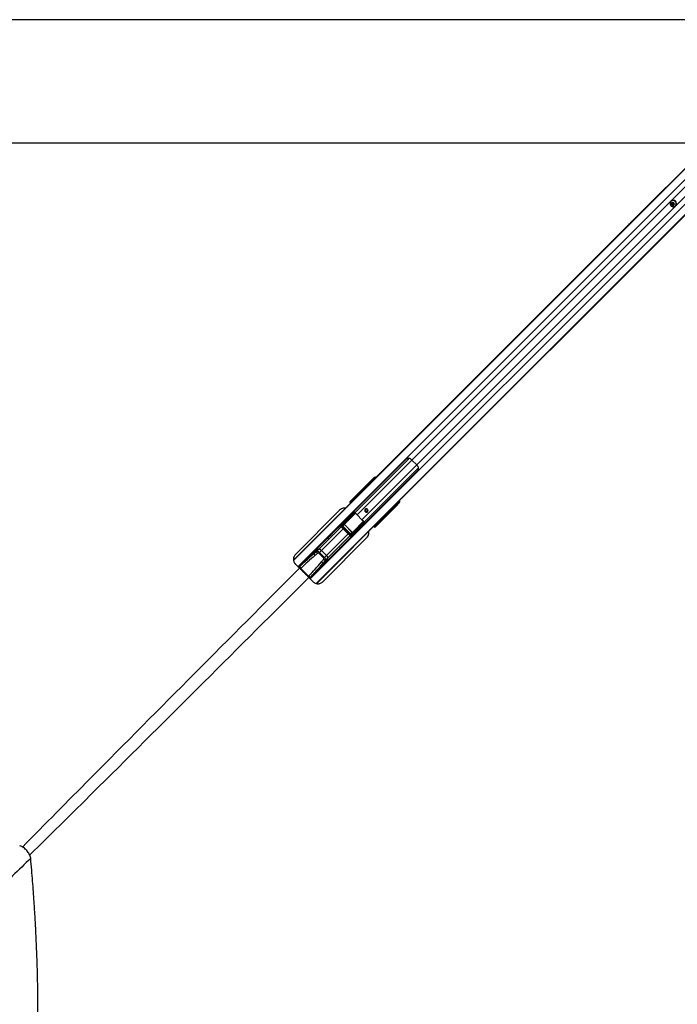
# Model space of a CAD drawing. Header units: millimetres. Extents: x 20 to 19889, y 40 to 15516.
# Tile 58 of 115: x 4682 to 6595, y 12655 to 15516. Entities that reach past the tile are written whole.
import ezdxf

# ---------------------------------------------------------------- set-up
doc = ezdxf.new("R2010")
doc.units = ezdxf.units.MM
doc.header["$LTSCALE"] = 2
doc.layers.add('COMPONENT_GEOMETRY', color=7, linetype='Continuous')
doc.styles.add('SLDTEXTSTYLE0', font='TXT', dxfattribs={"width": 0.75})
doc.dimstyles.new('SLDDIMSTYLE1', dxfattribs={"dimtxt": 100, "dimasz": 6.604, "dimexe": 0, "dimexo": 0.0625, "dimgap": 25, "dimtad": 0, "dimtih": 1, "dimtoh": 1, "dimdec": 0, "dimrnd": 1e-09, "dimzin": 12, "dimdsep": 46, "dimtxsty": 'SLDTEXTSTYLE0', "dimsah": 1, "dimcen": 0.09, "dimadec": 0, "dimazin": 3, "dimtfac": 1, "dimtdec": 0, "dimtofl": 0, "dimtmove": 0, "dimatfit": 3, "dimfxl": 1, "dimfrac": 2, "dimtolj": 1, "dimtzin": 12, "dimarcsym": 0})

# ---------------------------------------------------------------- blocks, each defined once
blk = doc.blocks.new('_D_2')
at = {"layer": 'COMPONENT_GEOMETRY', "color": 7}
for p, q in [((6914.7, 15516.4), (871.4, 15516.4)), ((877.8, 15516.4), (877.8, 12932.7)), ((677.7, 12912.4), (647.2, 12912.4)), ((647.2, 12912.4), (647.2, 12753.7)), ((1077.9, 12912.4), (1108.3, 12912.4)), ((1108.3, 12912.4), (1108.3, 12753.7)), ((647.2, 12753.7), (677.7, 12753.7)), ((1108.3, 12753.7), (1077.9, 12753.7)), ((877.8, 10020.4), (877.8, 12604.1)), ((4187.3, 10020.4), (871.4, 10020.4))]:
    blk.add_line(p, q, dxfattribs=at)
for points in [[(877.8, 15516.4), (876.8, 15509.8), (878.8, 15509.8)], [(877.8, 10020.4), (878.8, 10027), (876.8, 10027)]]:
    blk.add_solid(points, dxfattribs=at)
at = {"layer": 'COMPONENT_GEOMETRY', "color": 7, "char_height": 100, "attachment_point": 1, "style": 'SLDTEXTSTYLE0'}
for s, insert in [('9\'0.19"', (677.7, 12882.6)), ('2748mm', (605, 12733))]:
    blk.add_mtext(s, dxfattribs=dict(at, insert=insert))

msp = doc.modelspace()

# ---------------------------------------------------------------- linework, layer by layer
at = {"color": 8, "linetype": 'Continuous', "lineweight": 25}
for p, q in [((6740.94, 15206.4), (5479.05, 13944.51)), ((6755.7, 15190.63), (5491.87, 13926.79)), ((6791.48, 15154.85), (5527.65, 13891.01)), ((6807.26, 15140.08), (5545.1, 13877.92)), ((6715.22, 15128.29), (5823.12, 14236.19)), ((6729.15, 15114.36), (5837.05, 14222.26)), ((5815.14, 14241.37), (5657.26, 14083.49)), ((5823.12, 14236.19), (5663.9, 14076.97)), ((5837.05, 14222.26), (5677.83, 14063.04)), ((5842.23, 14214.28), (5684.35, 14056.4)), ((5711.01, 14178.03), (5709.48, 14179.4)), ((5711.72, 14180.88), (5712.85, 14179.87)), ((5692.12, 14158.59), (5478.87, 13945.34)), ((5646.6, 14116.67), (5646.68, 14116.75)), ((5646.93, 14114.89), (5647.4, 14115.35)), ((5647.21, 14114.61), (5647.68, 14115.07)), ((5647.3, 14114.36), (5647.31, 14114.34)), ((5654.92, 14121.94), (5653.73, 14123.36)), ((5654.32, 14124.23), (5653.79, 14123.71)), ((5654, 14123.51), (5655.13, 14122.15)), ((5654.51, 14124.67), (5654.58, 14124.75)), ((5654.84, 14122.88), (5655.3, 14123.35)), ((5655.3, 14123.35), (5655.81, 14122.84)), ((5656.87, 14123.89), (5656.36, 14124.4)), ((5657.25, 14125.3), (5657.76, 14124.79)), ((5665.15, 14132.17), (5663.78, 14133.82)), ((5664.04, 14133.96), (5665.36, 14132.38)), ((5780.25, 14108.62), (5778.89, 14110.15)), ((5780.73, 14111.99), (5781.73, 14110.87)), ((5758.26, 14090.07), (5545.9, 13877.71)), ((5627.09, 14050.3), (5658.97, 14082.19)), ((5659.34, 14081.85), (5627.33, 14049.84)), ((5653.7, 14083.8), (5652.7, 14082.49)), ((5650.7, 14026.47), (5682.76, 14058.54)), ((5683.07, 14058.14), (5651.16, 14026.23)), ((5684.1, 14056.51), (5683.24, 14055.45)), ((5724.22, 14052.88), (5722.8, 14054.06)), ((5723.01, 14054.27), (5724.36, 14053.14)), ((5723.7, 14054.96), (5724.21, 14054.45)), ((5723.74, 14053.98), (5724.21, 14054.45)), ((5724.56, 14052.93), (5725.09, 14053.46)), ((5725.26, 14055.5), (5724.75, 14056.01)), ((5725.65, 14056.91), (5726.16, 14056.4)), ((5734.67, 14062.92), (5733.03, 14064.29)), ((5733.24, 14064.5), (5734.82, 14063.18)), ((5617.53, 14042.12), (5552.85, 13977.45)), ((5623.06, 14036.59), (5560.05, 13973.58)), ((5637.45, 14022.2), (5574.44, 13959.19)), ((5617.46, 14042.19), (5619.34, 14044.07)), ((5715.2, 14046.46), (5715.21, 14046.44)), ((5715.93, 14046.82), (5715.47, 14046.35)), ((5716.21, 14046.54), (5715.75, 14046.07)), ((5642.98, 14016.67), (5578.31, 13952)), ((5643.05, 14016.6), (5644.93, 14018.48)), ((5502.82, 13933.81), (5493.84, 13924.83)), ((5498.58, 13920.07), (5500.02, 13921.51)), ((5520.92, 13897.72), (5522.37, 13899.16)), ((5525.8, 13893.1), (5534.66, 13901.96))]:
    msp.add_line(p, q, dxfattribs=at)
at = {"color": 7, "linetype": 'Continuous', "lineweight": 25}
for p, q in [((6742.89, 15209.37), (5698.42, 14164.89)), ((6745.31, 15212.34), (6466.5, 14933.52)), ((6810.22, 15142.04), (5770.61, 14102.42)), ((6813.2, 15144.46), (5786.4, 14117.66)), ((6576.34, 14988.92), (6576.16, 14988.74)), ((6578.51, 14980.11), (6579.28, 14983.33)), ((6579.27, 14980.86), (6578.51, 14980.11)), ((6580.96, 14977.66), (6578.51, 14980.11)), ((6579.27, 14980.86), (6579.65, 14982.47)), ((6580.49, 14979.64), (6579.27, 14980.86)), ((6579.28, 14983.33), (6582.5, 14984.09)), ((6579.65, 14982.47), (6579.89, 14983.47)), ((6581.72, 14978.41), (6580.49, 14979.64)), ((6584.18, 14978.43), (6580.96, 14977.66)), ((6581.72, 14978.41), (6580.96, 14977.66)), ((6583.33, 14978.8), (6581.72, 14978.41)), ((6582.5, 14984.09), (6584.95, 14981.64)), ((6584.33, 14979.03), (6583.33, 14978.8)), ((6584.95, 14981.64), (6584.18, 14978.43)), ((6589.6, 14975.3), (6589.78, 14975.49)), ((6444.99, 14912.02), (5713.59, 14180.62)), ((6454.14, 14921.16), (6444.99, 14912.02)), ((6460.83, 14927.86), (6454.14, 14921.16)), ((6466.5, 14933.52), (6460.83, 14927.86)), ((5806.3, 14238.68), (5493.14, 13925.52)), ((5837.05, 14222.26), (5823.12, 14236.19)), ((5526.38, 13892.29), (5839.54, 14205.44)), ((5707.38, 14180.06), (5643.72, 14116.4)), ((5645.47, 14117.73), (5707.84, 14180.09)), ((5709.48, 14179.4), (5664.04, 14133.96)), ((5698.42, 14164.89), (5692.12, 14158.59)), ((5693.9, 14160.04), (5698.42, 14164.89)), ((5709.3, 14176.33), (5696.69, 14163.72)), ((5713.59, 14180.62), (5709.3, 14176.33)), ((5711.67, 14183.65), (5712.91, 14184.59)), ((5712.97, 14181.82), (5711.72, 14180.88)), ((5712.91, 14184.59), (5715.58, 14187.25)), ((5713.12, 14185.39), (5715.58, 14187.25)), ((5694.54, 14161.56), (5478.77, 13945.8)), ((5692.12, 14158.59), (5691.87, 14158.22)), ((5696.69, 14163.72), (5694.54, 14161.56)), ((5643.72, 14116.4), (5645.47, 14117.73)), ((5649.82, 14120.71), (5646.61, 14116.68)), ((5649.89, 14120.79), (5646.68, 14116.75)), ((5646.68, 14116.75), (5647.67, 14117.75)), ((5646.93, 14114.89), (5647.21, 14114.61)), ((5647.21, 14114.61), (5647.41, 14114.43)), ((5648.37, 14116.33), (5647.4, 14115.35)), ((5647.4, 14115.35), (5647.68, 14115.07)), ((5647.67, 14117.75), (5652.24, 14123.26)), ((5647.68, 14115.07), (5648.65, 14116.05)), ((5648.37, 14116.33), (5649.27, 14117.22)), ((5648.65, 14116.05), (5648.37, 14116.33)), ((5648.65, 14116.05), (5649.55, 14116.94)), ((5653.73, 14123.36), (5649.04, 14117.7)), ((5649.27, 14117.22), (5649.55, 14116.94)), ((5659.27, 14130.64), (5654.51, 14124.67)), ((5659.37, 14130.76), (5654.58, 14124.75)), ((5654.58, 14124.75), (5655.66, 14125.82)), ((5654.84, 14122.88), (5655.35, 14122.37)), ((5656.36, 14124.4), (5655.3, 14123.35)), ((5655.66, 14125.82), (5662.35, 14133.9)), ((5657.25, 14125.3), (5656.36, 14124.4)), ((5663.73, 14133.87), (5657.03, 14125.78)), ((5659.37, 14130.76), (5659.28, 14130.64)), ((5734.82, 14063.18), (5780.25, 14108.62)), ((5782.09, 14113.35), (5774.58, 14105.84)), ((5781.73, 14110.87), (5782.67, 14112.11)), ((5786.4, 14117.66), (5782.09, 14113.35)), ((5785.44, 14112.05), (5784.51, 14110.81)), ((5788.11, 14114.73), (5785.44, 14112.05)), ((5786.25, 14112.26), (5788.11, 14114.73)), ((5612.68, 14090.75), (5484.44, 13962.51)), ((5761.23, 14092.49), (5546.34, 13877.6)), ((5617.73, 14048.19), (5651.7, 14082.08)), ((5654.29, 14081.84), (5619.59, 14047.23)), ((5621.78, 14047.21), (5656.27, 14081.7)), ((5656.76, 14080.77), (5622.27, 14046.28)), ((5650.01, 14081.7), (5649.74, 14081.97)), ((5654.06, 14082.57), (5656.31, 14082.38)), ((5780.92, 14106.52), (5717.26, 14042.86)), ((5780.95, 14106.98), (5718.58, 14044.62)), ((5756.35, 14088.81), (5758.26, 14090.07)), ((5770.61, 14102.42), (5758.17, 14090.84)), ((5760.41, 14092.22), (5758.26, 14090.07)), ((5766.3, 14098.11), (5758.92, 14091.24)), ((5758.92, 14091.24), (5760.41, 14092.22)), ((5766.3, 14098.11), (5760.41, 14092.22)), ((5763.38, 14094.64), (5761.23, 14092.49)), ((5769.41, 14100.67), (5763.38, 14094.64)), ((5770.61, 14102.42), (5766.3, 14098.11)), ((5774.58, 14105.84), (5769.41, 14100.67)), ((5621.72, 14053.39), (5590.01, 14021.68)), ((5621.78, 14053.46), (5617.32, 14047.73)), ((5622.23, 14053.98), (5617.73, 14048.19)), ((5636.33, 14068.04), (5622.23, 14053.98)), ((5647.14, 14021.41), (5681.63, 14055.9)), ((5682.56, 14055.42), (5648.07, 14020.93)), ((5648.08, 14018.73), (5682.7, 14053.44)), ((5682.94, 14050.85), (5649.05, 14016.88)), ((5677.83, 14063.04), (5663.9, 14076.97)), ((5718.56, 14048.18), (5724.22, 14052.88)), ((5724.12, 14051.39), (5718.6, 14046.81)), ((5723.23, 14054.49), (5723.74, 14053.98)), ((5724.21, 14054.45), (5725.26, 14055.5)), ((5725.26, 14055.5), (5726.16, 14056.4)), ((5725.53, 14053.66), (5731.51, 14058.42)), ((5725.53, 14053.66), (5725.6, 14053.72)), ((5725.6, 14053.72), (5731.62, 14058.52)), ((5726.68, 14054.8), (5725.6, 14053.72)), ((5726.64, 14056.17), (5734.72, 14062.88)), ((5734.75, 14061.5), (5726.68, 14054.8)), ((5731.51, 14058.42), (5731.62, 14058.52)), ((5617.46, 14042.19), (5643.05, 14016.6)), ((5619.34, 14044.07), (5644.93, 14018.48)), ((5621.86, 14044.54), (5621.44, 14044.12)), ((5644.97, 14020.58), (5621.44, 14044.12)), ((5627.03, 14048.85), (5621.86, 14044.54)), ((5621.86, 14044.54), (5645.4, 14021)), ((5622.27, 14046.28), (5627.09, 14050.3)), ((5627.24, 14049.06), (5627.03, 14048.85)), ((5649.71, 14026.17), (5627.03, 14048.85)), ((5627.24, 14049.06), (5649.92, 14026.39)), ((5645.4, 14021), (5649.71, 14026.17)), ((5651.16, 14026.23), (5647.14, 14021.41)), ((5649.92, 14026.39), (5649.71, 14026.17)), ((5668.9, 14035.47), (5654.83, 14021.37)), ((5682.83, 14048.88), (5682.56, 14049.16)), ((5715.47, 14046.35), (5715.75, 14046.07)), ((5716.9, 14047.79), (5715.93, 14046.82)), ((5715.93, 14046.82), (5716.21, 14046.54)), ((5716.21, 14046.54), (5717.18, 14047.51)), ((5717.8, 14048.69), (5716.9, 14047.79)), ((5717.18, 14047.51), (5716.9, 14047.79)), ((5718.08, 14048.41), (5717.18, 14047.51)), ((5718.58, 14044.62), (5717.26, 14042.86)), ((5717.54, 14045.75), (5721.56, 14048.96)), ((5717.61, 14045.82), (5717.54, 14045.75)), ((5717.61, 14045.82), (5721.65, 14049.03)), ((5718.6, 14046.81), (5717.61, 14045.82)), ((5717.8, 14048.69), (5718.08, 14048.41)), ((5575.56, 14007.23), (5536.82, 13968.49)), ((5564.07, 13882.88), (5692.31, 14011.12)), ((5622.54, 13989.16), (5654.25, 14020.86)), ((5645.4, 14021), (5644.97, 14020.58)), ((5648.59, 14016.46), (5654.32, 14020.92)), ((5649.05, 14016.88), (5654.83, 14021.37)), ((5497.12, 13927.1), (5541.04, 13971.02)), ((5550.75, 13976.82), (5537.98, 13964.05)), ((5545.64, 13970.24), (5552.85, 13977.45)), ((5554.58, 13968.11), (5552.32, 13965.85)), ((5566.71, 13951.47), (5552.32, 13965.85)), ((5554.58, 13968.11), (5560.05, 13973.58)), ((5554.58, 13968.11), (5568.96, 13953.72)), ((5560.05, 13973.58), (5574.44, 13959.19)), ((5569.35, 13935.96), (5608.09, 13974.71)), ((5527.95, 13896.27), (5571.87, 13940.19)), ((5577.68, 13949.89), (5564.91, 13937.12)), ((5568.96, 13953.72), (5566.71, 13951.47)), ((5568.96, 13953.72), (5574.44, 13959.19)), ((5571.1, 13944.79), (5578.31, 13952)), ((5484.44, 13934.22), (5496.18, 13922.48)), ((5494.33, 13924.3), (5496.46, 13926.43)), ((5496.46, 13926.43), (5497.12, 13927.1)), ((5500.69, 13922.18), (5500.02, 13921.51)), ((5500.02, 13921.51), (5500.02, 13921.51)), ((5500.02, 13921.51), (5522.37, 13899.17)), ((5503.33, 13933.31), (5502.82, 13933.81)), ((5523.03, 13899.83), (5522.37, 13899.16)), ((5522.37, 13899.16), (5522.37, 13899.17)), ((5523.34, 13895.32), (5535.79, 13882.88)), ((5525.16, 13893.47), (5527.29, 13895.6)), ((5527.29, 13895.6), (5527.95, 13896.27)), ((5534.66, 13901.96), (5534.16, 13902.48))]:
    msp.add_line(p, q, dxfattribs=at)
at = {"color": 7, "linetype": 'Continuous', "lineweight": 25, "flags": 128}
for points in [[(6673.77, 15157.65), (6100.42, 15157.62), (5471.05, 15157.59), (4830.46, 15157.57), (4189.86, 15157.57)], [(6589.19, 14988.33), (6587.14, 14989.91), (6584.78, 14990.91), (6582.28, 14991.24), (6579.82, 14990.89), (6577.59, 14989.88), (6575.75, 14988.29), (6574.43, 14986.24), (6573.75, 14983.87), (6573.74, 14981.36), (6574.41, 14978.91), (6575.71, 14976.68), (6577.54, 14974.85), (6579.76, 14973.55), (6582.22, 14972.88), (6584.72, 14972.89), (6587.09, 14973.58), (6589.15, 14974.89), (6590.74, 14976.73), (6591.75, 14978.96), (6592.1, 14981.42), (6591.76, 14983.92), (6590.77, 14986.29), (6589.19, 14988.33)], [(6584.89, 14984.03), (6583.36, 14985.08), (6581.59, 14985.48), (6579.84, 14985.19), (6578.37, 14984.23), (6577.42, 14982.77), (6577.13, 14981.02), (6577.53, 14979.24), (6578.58, 14977.72), (6580.1, 14976.67), (6581.88, 14976.27), (6583.63, 14976.56), (6585.09, 14977.52), (6586.04, 14978.98), (6586.34, 14980.73), (6585.93, 14982.51), (6584.89, 14984.03)], [(5694.34, 14086.41), (5695.34, 14087.95), (5695.65, 14089.79), (5695.22, 14091.66), (5694.12, 14093.27), (5692.52, 14094.37), (5690.65, 14094.79), (5688.8, 14094.48), (5687.26, 14093.48), (5686.26, 14091.94), (5685.95, 14090.09), (5686.38, 14088.23), (5687.48, 14086.62), (5689.08, 14085.52), (5690.95, 14085.09), (5692.79, 14085.4), (5694.34, 14086.41)], [(5582.96, 14014.29), (5582.99, 14014.32), (5585.9, 14017.37), (5588.36, 14019.97), (5590.02, 14021.69), (5590.63, 14022.24), (5590.09, 14021.56), (5588.45, 14019.79), (5587.29, 14018.58), (5585.94, 14017.22), (5584.47, 14015.76), (5582.92, 14014.25), (5579.87, 14011.34), (5577.27, 14008.88), (5575.56, 14007.23), (5575.56, 14007.23)], [(5608.09, 13974.71), (5608.09, 13974.71), (5609.75, 13976.42), (5612.2, 13979.02), (5615.12, 13982.07), (5616.63, 13983.62), (5618.08, 13985.09), (5619.44, 13986.44), (5620.65, 13987.6), (5622.42, 13989.23), (5623.1, 13989.77), (5622.54, 13989.16), (5622.54, 13989.16)]]:
    msp.add_lwpolyline(points, dxfattribs=at)
at = {"color": 7, "linetype": 'Continuous', "lineweight": 25}
for centre, radius, start, end in [((6582.66, 14982.21), 9.22, 43.20212, 133.24693), ((6582.62, 14981.81), 3.04, 167.4059, 225.62264), ((6582.28, 14981.85), 2.7, 141.23786, 166.69593), ((6582.66, 14981.76), 3.04, 224.37736, 282.5941), ((6582.71, 14981.42), 2.7, 283.30407, 308.76214), ((6583.07, 14981.8), 9.22, 316.75307, 46.79788), ((5791.62, 14204.78), 44.48, 44.91701, 52.2174), ((5805.64, 14190.77), 44.48, 37.7826, 45.08299), ((5708.05, 14178.32), 1.79, 37.06255, 96.71611), ((5713.11, 14182.29), 1.98, 136.71804, 225.53722), ((5714.35, 14183.23), 1.98, 136.71804, 225.53722), ((5707.96, 14148.15), 18.97, 135.04205, 146.63391), ((5710.11, 14150.32), 18.96, 135.04062, 146.5012), ((5648.33, 14117.03), 0.98, 43.84159, 132.60746), ((5649.8, 14121.01), 0.237, 231.60559, 292.6194), ((5652.15, 14123.47), 0.222, 233.45025, 294.03615), ((5652.71, 14124.52), 1.34, 310.97094, 322.92229), ((5653.46, 14124.2), 0.878, 288.39776, 308.24261), ((5656.32, 14125.1), 0.98, 43.84159, 132.60746), ((5659.29, 14130.92), 0.178, 240.82905, 298.86446), ((5662.27, 14134.03), 0.161, 245.16082, 301.16039), ((5663.53, 14134.64), 0.796, 284.95016, 307.21236), ((5663.5, 14134.65), 0.878, 288.39776, 308.24261), ((5779.18, 14107.19), 1.79, 353.28389, 52.93745), ((5783.15, 14112.25), 1.98, 224.46278, 313.28196), ((5784.09, 14113.5), 1.98, 224.46278, 313.28196), ((5653.01, 14081.96), 0.618, 119.68669, 153.40952), ((5652.82, 14081.78), 1.48, 2.45616, 32.46435), ((5654.36, 14082.13), 1.96, 347.3695, 7.26925), ((5655.66, 14080.79), 1.1, 359.03324, 55.99224), ((5655.98, 14081.42), 1.01, 320.15341, 71.30529), ((5705.66, 14118.78), 59.1, 219.54783, 225.03629), ((5692.17, 14091.32), 5.05, 147.85467, 302.14533), ((5691.79, 14091.23), 3.27, 80.87202, 228.67567), ((5692.07, 14090.96), 3.27, 221.86542, 8.5869), ((5747.82, 14105.91), 18.97, 303.36609, 314.95795), ((5749.98, 14108.07), 18.97, 303.36609, 314.95795), ((5719.64, 14104.8), 59.1, 224.96371, 230.45217), ((5682.28, 14055.12), 1.01, 18.69471, 129.84659), ((5681.65, 14054.8), 1.1, 34.00776, 90.96676), ((5682.99, 14053.5), 1.96, 82.73075, 102.6305), ((5682.64, 14051.96), 1.48, 57.53565, 87.54384), ((5682.82, 14052.15), 0.618, 296.59048, 330.31331), ((5724.32, 14051.3), 0.222, 155.96385, 216.54975), ((5725.05, 14052.6), 0.878, 141.75739, 161.60224), ((5725.37, 14051.86), 1.34, 127.07771, 139.02906), ((5725.96, 14055.46), 0.98, 317.39254, 46.15841), ((5731.77, 14058.43), 0.178, 151.13554, 209.17095), ((5735.51, 14062.64), 0.878, 141.75739, 161.60224), ((5735.49, 14062.67), 0.796, 142.78764, 165.04984), ((5734.89, 14061.41), 0.161, 148.83961, 204.83918), ((5617.77, 14046), 2.2, 33.96086, 90.86869), ((5621.17, 14046.3), 1.1, 359.03324, 55.99224), ((5627.64, 14050.29), 0.549, 179.03324, 235.99224), ((5651.15, 14026.78), 0.549, 214.00776, 270.96676), ((5717.88, 14047.48), 0.98, 317.39254, 46.15841), ((5721.87, 14048.94), 0.237, 157.3806, 218.39441), ((5647.16, 14020.31), 1.1, 34.00776, 90.96676), ((5646.85, 14016.91), 2.2, 359.13131, 56.03914), ((5560.87, 13944.5), 33.92, 103.67343, 149.92676), ((5557.94, 13953.79), 24.13, 107.34007, 134.44159), ((5559.69, 13975.28), 14.92, 199.71769, 223.07071), ((5564.32, 13935.29), 43.69, 105.21172, 108.09368), ((5552.07, 13967.38), 10.1, 37.87112, 85.57307), ((5551.5, 13968.91), 14.36, 199.75416, 224.08523), ((5569.77, 13950.64), 14.36, 225.91477, 250.24584), ((5545.35, 13960.01), 33.92, 300.07324, 346.32657), ((5576.13, 13958.83), 14.92, 226.92929, 250.28231), ((5554.65, 13957.08), 24.13, 315.55841, 342.65993), ((5568.24, 13951.22), 10.1, 4.42693, 52.12888), ((5536.15, 13963.46), 43.69, 341.90632, 344.78828), ((5506.13, 13929.69), 10.21, 198.61214, 233.23), ((5506.8, 13930.36), 10.21, 198.61214, 233.23), ((5502.12, 13933.09), 1, 46, 135), ((5530.55, 13905.28), 10.21, 216.77, 251.38786), ((5531.21, 13905.94), 10.21, 216.77, 251.38786), ((5533.94, 13901.27), 1, 315, 44)]:
    msp.add_arc(centre, radius, start, end, dxfattribs=at)
at = {"color": 8, "linetype": 'Continuous', "lineweight": 25}
for centre, radius, start, end in [((5645.69, 14116.05), 1.68, 40.11369, 97.3551), ((5655.57, 14106.03), 11.74, 134.84469, 138.74924), ((5706.89, 14054.72), 11.74, 311.25076, 315.15531), ((5716.91, 14044.83), 1.68, 352.6449, 49.88631)]:
    msp.add_arc(centre, radius, start, end, dxfattribs=at)
at = {"color": 7, "linetype": 'Continuous', "lineweight": 25}
for centre, major_axis, ratio, start_param, end_param in [((5822.44, 14063.19), (221.5, 221.5), 0.5107684, 1.5707963, 1.6398026), ((5826.73, 14067.48), (221.5, 221.5), 0.5107684, 1.5707963, 1.6406095), ((5709.11, 14181.39), (4.33, 4.18), 0.0438581, 0.3439498, 1.939496), ((5709, 14180.98), (2.88, 2.79), 0.0438581, 0.3439498, 1.939496), ((5710.38, 14179.55), (1.57, 1.28), 0.2462972, 0.3800283, 1.9755744), ((5719.76, 14182.95), (4.24, -4.24), 0.3295798, 2.0395283, 3.0955894), ((5693.49, 14159.83), (1.68, 1.76), 0.0656844, 2.7914656, 4.8889634), ((5646.74, 14113.71), (3.69, -1.73), 0.9084912, 2.8237982, 4.3957505), ((5648.37, 14114.94), (3.27, -2.34), 0.932843, 2.9867722, 4.5587245), ((5647.75, 14115.71), (1.06, -1.06), 0.3305965, 3.1764992, 4.712389), ((5648.74, 14116.7), (1.06, -1.06), 0.3524771, 3.1764992, 4.712389), ((5649.4, 14117.36), (0.354, -0.354), 0.3743577, 3.1764992, 4.712389), ((5603.84, 14073.27), (71.32, 74.15), 0.0006481, 5.4092127, 5.4533618), ((5604.2, 14072.92), (70.97, 74.51), 0.0008516, 5.4109204, 5.4550695), ((5652.74, 14122.3), (0.83, 1.22), 0.6768411, 6.0573316, 6.2513323), ((5652.68, 14122.12), (1.06, 1.62), 0.7727027, 6.0539511, 6.2479518), ((5655.65, 14123.7), (1.06, -1.06), 0.3305965, 3.1764992, 4.712389), ((5656.73, 14124.78), (1.06, -1.06), 0.3524771, 3.1764992, 4.712389), ((5657.39, 14125.43), (0.354, -0.354), 0.3743577, 3.1764992, 4.712389), ((5603.84, 14073.27), (71.32, 74.15), 0.0006481, 5.6002556, 5.6700895), ((5604.2, 14072.92), (70.97, 74.51), 0.0008516, 5.6019633, 5.6717972), ((5664.97, 14134.4), (1.77, -1.77), 0.5087004, 4.5118264, 4.5378561), ((5665.3, 14134.72), (1.41, -1.41), 0.7241758, 4.5118264, 4.5378561), ((5668.95, 14226.49), (222.39, 222.39), 0.5087356, 4.6425758, 4.712389), ((5673.26, 14230.8), (222.39, 222.39), 0.5087356, 4.6425758, 4.712389), ((5780.4, 14109.53), (1.28, 1.57), 0.2462972, 4.3076109, 5.903157), ((5782.25, 14108.25), (4.18, 4.33), 0.0438581, 4.3436893, 5.9392355), ((5781.84, 14108.14), (2.79, 2.88), 0.0438581, 4.3436893, 5.9392355), ((5783.81, 14118.9), (-4.24, 4.24), 0.3295798, 3.1875959, 4.243657), ((5617, 14051.33), (192.03, 191.31), 0.0067039, 4.8065492, 4.8845862), ((5653.35, 14074.41), (5.76, 5.76), 0.8205601, 0.4800861, 0.7564561), ((5716.98, 14128.88), (84.02, 68.6), 0.0107882, 2.3218814, 2.3610846), ((5757.97, 14090.43), (1.76, 1.68), 0.0656844, 1.3963176, 3.4917197), ((5624.97, 14051.05), (3.02, 3.58), 0.8534878, 1.4707385, 1.617673), ((5729.74, 14116.12), (68.6, 84.02), 0.0107882, 3.9221007, 3.9613039), ((5675.27, 14052.49), (5.76, 5.76), 0.8205601, 5.5267292, 5.8030992), ((5673.78, 14003.34), (74.51, 70.97), 0.0008516, 0.8281158, 0.8722649), ((5674.13, 14002.99), (74.15, 71.32), 0.0006481, 0.8298235, 0.8739726), ((5724.56, 14054.8), (1.06, -1.06), 0.3305965, 4.712389, 6.2482787), ((5723.16, 14051.89), (1.22, 0.83), 0.6768411, 0.031853, 0.2258537), ((5722.98, 14051.82), (1.62, 1.06), 0.7727027, 0.0352335, 0.2292342), ((5725.63, 14055.87), (1.06, -1.06), 0.3524771, 4.712389, 6.2482787), ((5726.29, 14056.53), (0.354, -0.354), 0.3743577, 4.712389, 6.2482787), ((5673.78, 14003.34), (74.51, 70.97), 0.0008516, 0.6113881, 0.681222), ((5674.13, 14002.99), (74.15, 71.32), 0.0006481, 0.6130958, 0.6829297), ((5735.25, 14064.11), (1.77, -1.77), 0.5087004, 4.8869219, 4.9129515), ((5735.58, 14064.44), (1.41, -1.41), 0.7241758, 4.8869219, 4.9129515), ((5620.49, 14045.3), (2.8, 3.2), 0.9399897, 1.4841326, 3.0830343), ((5620.96, 14045.76), (1.51, 1.79), 0.8534878, 1.4707385, 3.0696403), ((5623.25, 14045.85), (1.89, 1.66), 0.7960113, 1.6519995, 3.1931135), ((5623.02, 14045.62), (1.2, 1.04), 0.6306565, 1.6531679, 3.1942819), ((5627.81, 14049.61), (0.811, 0.731), 0.9160627, 1.6419372, 3.1830512), ((5627.7, 14049.5), (0.472, 0.414), 0.7960113, 1.6519995, 3.1931135), ((5650.47, 14026.96), (0.731, 0.811), 0.9160627, 3.1001341, 4.6412481), ((5650.35, 14026.84), (0.414, 0.472), 0.7960113, 3.0900718, 4.6311858), ((5652.19, 14016.14), (191.31, 192.03), 0.0067039, 1.3986212, 1.4766361), ((5714.57, 14045.88), (-1.73, 3.69), 0.9084912, 1.8874348, 3.4593871), ((5715.8, 14047.51), (-2.34, 3.27), 0.932843, 1.7244608, 3.2964131), ((5716.56, 14046.89), (1.06, -1.06), 0.3305965, 4.712389, 6.2482787), ((5717.56, 14047.89), (1.06, -1.06), 0.3524771, 4.712389, 6.2482787), ((5718.21, 14048.54), (0.354, -0.354), 0.3743577, 4.712389, 6.2482787), ((5646.15, 14019.63), (3.2, 2.8), 0.9399897, 3.200151, 4.7990528), ((5646.62, 14020.1), (1.79, 1.51), 0.8534878, 3.213545, 4.8124468), ((5646.71, 14022.39), (1.66, 1.89), 0.7960113, 3.0900718, 4.6311858), ((5646.47, 14022.16), (1.04, 1.2), 0.6306565, 3.0889034, 4.6300174), ((5651.91, 14024.11), (3.58, 3.02), 0.8534878, 4.6655123, 4.8124468), ((5641.2, 13748.09), (305, 305), 0.5324147, 1.3617427, 1.3849003), ((5640.52, 13747.41), (303.43, 303.43), 0.5211931, 1.3617427, 1.3849003), ((5550.29, 13963.82), (5.66, -5.66), 0.7578134, 1.5707963, 2.932539), ((5549.61, 13963.14), (2.71, 2.71), 0.5211931, 0, 1.3617427), ((5610.26, 13813.96), (210.51, 210.51), 0.5374519, 1.4475158, 1.5707963), ((5609.58, 13813.28), (208.93, 208.93), 0.5211931, 1.3849003, 1.5707963), ((5414.14, 14008.73), (208.93, 208.93), 0.5211931, 4.712389, 4.898285), ((5348.27, 14039.66), (303.43, 303.43), 0.5211931, 4.898285, 4.9214426), ((5348.95, 14040.34), (305, 305), 0.5324147, 4.898285, 4.9214426), ((5564, 13948.75), (2.71, 2.71), 0.5211931, 4.9214426, 6.2831853), ((5564.68, 13949.43), (5.66, -5.66), 0.7578134, 0.2090536, 1.5707963), ((5414.82, 14009.4), (210.51, 210.51), 0.5374519, 4.712389, 4.8356359)]:
    msp.add_ellipse(centre, major_axis=major_axis, ratio=ratio, start_param=start_param, end_param=end_param, dxfattribs=at)
at = {"color": 8, "linetype": 'Continuous', "lineweight": 25}
for centre, major_axis, ratio, start_param, end_param in [((5717.08, 14180.28), (-4.24, 4.24), 0.3295099, 5.1803848, 6.237318), ((5715.75, 14178.95), (2.83, -2.83), 0.3295798, 2.3137493, 3.0955894), ((5648.62, 14115.68), (1.85, -0.86), 0.9084912, 4.074793, 4.3957505), ((5649.68, 14117.08), (0.354, -0.354), 0.3743577, 4.712389, 5.266749), ((5779.8, 14114.89), (-2.83, 2.83), 0.3295798, 3.1875959, 3.969436), ((5781.14, 14116.23), (4.24, -4.24), 0.3295099, 0.0458673, 1.1028005), ((5634.35, 14061.45), (28.45, 34.84), 0.0109144, 5.3549514, 5.4147331), ((5662.31, 14033.49), (34.84, 28.45), 0.0109144, 0.8684522, 0.9282339), ((5716.54, 14047.76), (-0.86, 1.85), 0.9084912, 1.8874348, 2.2076697), ((5717.93, 14048.82), (0.354, -0.354), 0.3743577, 4.158029, 4.712389), ((5610.26, 13813.96), (210.51, 210.51), 0.5374519, 1.3849003, 1.4475158), ((5414.82, 14009.4), (210.51, 210.51), 0.5374519, 4.8356359, 4.898285)]:
    msp.add_ellipse(centre, major_axis=major_axis, ratio=ratio, start_param=start_param, end_param=end_param, dxfattribs=at)
at = {"color": 7, "linetype": 'Continuous', "lineweight": 25}
for points, knots in [([(6444.99, 14912.02), (6444.95, 14911.97), (6444.89, 14911.92), (6444.84, 14911.86), (6444.81, 14911.83), (6444.72, 14911.74), (6444.54, 14911.53), (6444.67, 14911.59), (6445.6, 14912.38), (6447.28, 14913.94), (6450.09, 14916.7), (6453.84, 14920.54), (6457.76, 14924.54), (6461.36, 14928.16), (6464.18, 14930.92), (6466.65, 14933.3), (6468.02, 14934.58), (6468.72, 14935.22)], [0, 0, 0, 0, 0.0128243, 0.0160293, 0.0176317, 0.0240423, 0.0497305, 0.1190583, 0.1883106, 0.2569438, 0.3409778, 0.4760744, 0.611696, 0.7174469, 0.8271337, 0.9131092, 1, 1, 1, 1]), ([(6446.49, 14913.5), (6446.46, 14913.47), (6446.4, 14913.41), (6446.36, 14913.35), (6446.36, 14913.35), (6446.47, 14913.45), (6446.73, 14913.71), (6447.06, 14914.03), (6447.35, 14914.32), (6447.52, 14914.48), (6447.66, 14914.63), (6447.72, 14914.69), (6447.75, 14914.72)], [0, 0, 0, 0, 0.0540589, 0.1081366, 0.1814898, 0.3019771, 0.5184611, 0.7488201, 0.8245546, 0.9008749, 0.9552344, 1, 1, 1, 1]), ([(6447.75, 14914.72), (6447.78, 14914.75), (6447.84, 14914.82), (6447.88, 14914.87), (6447.88, 14914.87), (6447.77, 14914.77), (6447.5, 14914.51), (6447.17, 14914.18), (6446.88, 14913.89), (6446.72, 14913.73), (6446.58, 14913.59), (6446.52, 14913.53), (6446.49, 14913.5)], [0, 0, 0, 0, 0.0544091, 0.1088312, 0.182979, 0.3048167, 0.5225509, 0.7536074, 0.8287429, 0.9044718, 0.9590243, 1, 1, 1, 1]), ([(6460.83, 14927.86), (6459.36, 14926.38), (6456.98, 14924), (6454.92, 14921.94), (6454.14, 14921.16)], [0, 0, 0, 0, 0.6208846, 1, 1, 1, 1]), ([(6468.72, 14935.22), (6467.56, 14934.16), (6465.25, 14932.05), (6461.74, 14928.63), (6459, 14925.91), (6457.5, 14924.42), (6456.61, 14923.53), (6456.16, 14923.07), (6455.93, 14922.84)], [0, 0, 0, 0, 0.3256755, 0.6503388, 0.8229054, 0.9110502, 0.955444, 1, 1, 1, 1]), ([(6455.93, 14922.84), (6457.67, 14924.6), (6461.18, 14928.17), (6464.71, 14931.72), (6466.5, 14933.52)], [0, 0, 0, 0, 0.4939199, 1, 1, 1, 1]), ([(5818.87, 14239.94), (5818.05, 14240.43), (5816.4, 14241.41), (5813.36, 14241.71), (5810.61, 14241.24), (5808.37, 14240.25), (5807.05, 14239.38), (5806.49, 14238.85), (5806.3, 14238.68)], [0, 0, 0, 0, 0.2129283, 0.4246049, 0.6767712, 0.8300264, 0.9444848, 1, 1, 1, 1]), ([(5839.54, 14205.44), (5839.87, 14205.83), (5840.67, 14206.72), (5841.79, 14208.88), (5842.53, 14211.71), (5842.47, 14215.1), (5841.34, 14217.06), (5840.79, 14218.02)], [0, 0, 0, 0, 0.10962694, 0.25672778, 0.49978841, 0.75517788, 1, 1, 1, 1]), ([(5646.61, 14116.68), (5646.54, 14116.56), (5646.41, 14116.36), (5646.37, 14116.02), (5646.4, 14115.72), (5646.52, 14115.42), (5646.7, 14115.14), (5646.86, 14114.96), (5646.93, 14114.89)], [0, 0, 0, 0, 0.1995794, 0.3513074, 0.4943159, 0.6461802, 0.8522295, 1, 1, 1, 1]), ([(5652.02, 14123.29), (5652.11, 14123.37), (5652.28, 14123.54), (5652.62, 14123.76), (5653.01, 14123.9), (5653.43, 14123.9), (5653.67, 14123.77), (5653.79, 14123.71)], [0, 0, 0, 0, 0.1896653, 0.387972, 0.5975579, 0.804387, 1, 1, 1, 1]), ([(5653.6, 14123.5), (5653.5, 14123.56), (5653.34, 14123.66), (5653.12, 14123.69), (5652.94, 14123.68), (5652.81, 14123.65), (5652.62, 14123.57), (5652.43, 14123.45), (5652.31, 14123.33), (5652.24, 14123.26)], [0, 0, 0, 0, 0.204018, 0.3683635, 0.408955, 0.5625699, 0.6085277, 0.8027053, 1, 1, 1, 1]), ([(5654.51, 14124.67), (5654.44, 14124.56), (5654.31, 14124.35), (5654.27, 14124.01), (5654.31, 14123.72), (5654.42, 14123.41), (5654.6, 14123.13), (5654.77, 14122.96), (5654.84, 14122.88)], [0, 0, 0, 0, 0.1995794, 0.3513074, 0.4943159, 0.6461802, 0.8522295, 1, 1, 1, 1]), ([(5662.2, 14133.89), (5662.29, 14133.97), (5662.44, 14134.12), (5662.71, 14134.3), (5663, 14134.41), (5663.33, 14134.43), (5663.56, 14134.36), (5663.81, 14134.23), (5663.92, 14134.11), (5664.01, 14134)], [0, 0, 0, 0, 0.1677551, 0.3094261, 0.4421052, 0.5973632, 0.7692312, 0.8002226, 1, 1, 1, 1]), ([(5663.73, 14133.87), (5663.66, 14133.96), (5663.5, 14134.13), (5663.22, 14134.26), (5662.97, 14134.27), (5662.81, 14134.23), (5662.69, 14134.17), (5662.61, 14134.12), (5662.48, 14134.02), (5662.41, 14133.96), (5662.35, 14133.9)], [0, 0, 0, 0, 0.21586334, 0.42895582, 0.58025807, 0.68621624, 0.70109635, 0.81343163, 0.83198406, 1, 1, 1, 1]), ([(5629.37, 14096.4), (5627.41, 14096.49), (5623.46, 14096.69), (5617.46, 14094.7), (5614.35, 14092.12), (5612.68, 14090.75)], [0, 0, 0, 0, 0.3140447, 0.6332645, 1, 1, 1, 1]), ([(5657.26, 14083.49), (5656.93, 14083.63), (5656.2, 14083.94), (5654.62, 14084.06), (5652.48, 14083.68), (5650.45, 14082.63), (5649.25, 14081.62), (5648.82, 14081.19), (5648.81, 14081.19)], [0, 0, 0, 0, 0.1251326, 0.2780419, 0.492841, 0.8046421, 0.9973287, 1, 1, 1, 1]), ([(5651.7, 14082.08), (5651.71, 14082.08), (5651.82, 14082.19), (5652.12, 14082.39), (5652.49, 14082.46), (5652.7, 14082.49)], [0, 0, 0, 0, 0.0107059, 0.4231481, 1, 1, 1, 1]), ([(5651.7, 14082.08), (5651.7, 14082.08), (5651.78, 14082.15), (5651.99, 14082.26), (5652.29, 14082.24), (5652.46, 14082.23)], [0, 0, 0, 0, 0.010706, 0.4231493, 1, 1, 1, 1]), ([(5654.29, 14081.84), (5654.02, 14081.91), (5653.65, 14082.01), (5653.15, 14082.11), (5652.79, 14082.18), (5652.57, 14082.22), (5652.46, 14082.23)], [0, 0, 0, 0, 0.4255346, 0.5656144, 0.7944513, 1, 1, 1, 1]), ([(5652.7, 14082.49), (5652.78, 14082.5), (5652.95, 14082.5), (5653.41, 14082.54), (5653.79, 14082.56), (5654.06, 14082.57)], [0, 0, 0, 0, 0.1841913, 0.4072131, 1, 1, 1, 1]), ([(5660.09, 14081.15), (5659.45, 14081.83), (5658.56, 14082.77), (5657.54, 14083.33), (5657.26, 14083.49)], [0, 0, 0, 0, 0.71986945, 1, 1, 1, 1]), ([(5774.58, 14105.84), (5774.36, 14105.62), (5773.91, 14105.17), (5772.98, 14104.26), (5771.99, 14103.29), (5771.04, 14102.33), (5770.23, 14101.52), (5769.66, 14100.93), (5769.42, 14100.68), (5769.41, 14100.67), (5769.41, 14100.67)], [0, 0, 0, 0, 0.1335987, 0.2671966, 0.4008119, 0.5344211, 0.6680123, 0.8016105, 0.9352267, 1, 1, 1, 1]), ([(5684.35, 14056.4), (5683.9, 14057.13), (5683.26, 14058.14), (5682.29, 14058.99), (5682.01, 14059.23)], [0, 0, 0, 0, 0.720131, 1, 1, 1, 1]), ([(5682.05, 14047.95), (5682.05, 14047.96), (5682.48, 14048.39), (5683.49, 14049.59), (5684.53, 14051.63), (5684.92, 14053.76), (5684.8, 14055.34), (5684.49, 14056.07), (5684.35, 14056.4)], [0, 0, 0, 0, 0.0026713, 0.1953579, 0.507159, 0.7219581, 0.8748674, 1, 1, 1, 1]), ([(5683.09, 14051.6), (5683.07, 14051.71), (5683.04, 14051.93), (5682.94, 14052.46), (5682.82, 14052.98), (5682.73, 14053.34), (5682.7, 14053.44)], [0, 0, 0, 0, 0.2055736, 0.4344383, 0.8552633, 1, 1, 1, 1]), ([(5682.94, 14050.85), (5682.94, 14050.85), (5683.04, 14050.96), (5683.25, 14051.26), (5683.31, 14051.63), (5683.35, 14051.85)], [0, 0, 0, 0, 0.0107069, 0.4125943, 1, 1, 1, 1]), ([(5682.94, 14050.85), (5682.94, 14050.85), (5683, 14050.92), (5683.12, 14051.13), (5683.1, 14051.43), (5683.09, 14051.6)], [0, 0, 0, 0, 0.0107069, 0.4125955, 1, 1, 1, 1]), ([(5683.24, 14055.45), (5683.31, 14055.04), (5683.46, 14054.3), (5683.44, 14053.55), (5683.43, 14053.21)], [0, 0, 0, 0, 0.544713, 1, 1, 1, 1]), ([(5683.43, 14053.21), (5683.42, 14052.93), (5683.39, 14052.55), (5683.36, 14052.09), (5683.36, 14051.92), (5683.35, 14051.85)], [0, 0, 0, 0, 0.59278694, 0.8158087, 1, 1, 1, 1]), ([(5723.74, 14053.98), (5723.82, 14053.91), (5724.03, 14053.71), (5724.38, 14053.5), (5724.8, 14053.41), (5725.2, 14053.45), (5725.41, 14053.59), (5725.53, 14053.66)], [0, 0, 0, 0, 0.1526816, 0.4213754, 0.6263891, 0.8018835, 1, 1, 1, 1]), ([(5724.12, 14051.39), (5724.2, 14051.47), (5724.35, 14051.62), (5724.51, 14051.91), (5724.56, 14052.2), (5724.51, 14052.49), (5724.41, 14052.65), (5724.36, 14052.74)], [0, 0, 0, 0, 0.2616949, 0.4547577, 0.6342319, 0.8078503, 1, 1, 1, 1]), ([(5724.56, 14052.93), (5724.62, 14052.82), (5724.74, 14052.61), (5724.76, 14052.24), (5724.67, 14051.87), (5724.45, 14051.49), (5724.26, 14051.28), (5724.14, 14051.16)], [0, 0, 0, 0, 0.1837229, 0.3577538, 0.5459259, 0.7461896, 1, 1, 1, 1]), ([(5734.75, 14061.5), (5734.81, 14061.55), (5734.92, 14061.66), (5735.02, 14061.81), (5735.08, 14061.94), (5735.11, 14062.03), (5735.13, 14062.19), (5735.11, 14062.37), (5734.99, 14062.62), (5734.84, 14062.79), (5734.74, 14062.87), (5734.72, 14062.88)], [0, 0, 0, 0, 0.1655111, 0.2835853, 0.3149316, 0.4135053, 0.4333733, 0.5928838, 0.760419, 0.9651718, 1, 1, 1, 1]), ([(5734.86, 14063.15), (5734.88, 14063.14), (5735, 14063.04), (5735.17, 14062.83), (5735.28, 14062.5), (5735.28, 14062.18), (5735.17, 14061.87), (5734.98, 14061.59), (5734.82, 14061.43), (5734.75, 14061.35)], [0, 0, 0, 0, 0.0324038, 0.2220781, 0.3811988, 0.5433613, 0.6728153, 0.8347469, 1, 1, 1, 1]), ([(5692.31, 14011.12), (5693.68, 14012.74), (5696.42, 14016), (5698.17, 14022.3), (5698.49, 14026.92), (5697.8, 14028.94), (5697.77, 14029.03)], [0, 0, 0, 0, 0.3358615, 0.6728418, 0.9857187, 1, 1, 1, 1]), ([(5715.3, 14046.56), (5715.32, 14046.52), (5715.37, 14046.45), (5715.43, 14046.39), (5715.47, 14046.35)], [0, 0, 0, 0, 0.4679841, 1, 1, 1, 1]), ([(5715.75, 14046.07), (5715.82, 14046), (5716.03, 14045.81), (5716.38, 14045.6), (5716.8, 14045.5), (5717.2, 14045.54), (5717.42, 14045.68), (5717.54, 14045.75)], [0, 0, 0, 0, 0.1526816, 0.4213754, 0.6263891, 0.8018835, 1, 1, 1, 1]), ([(5622.54, 13989.16), (5622.04, 13988.67), (5621.04, 13987.69), (5618.32, 13985.13), (5616.2, 13983.12), (5615.16, 13982.11), (5615.15, 13982.1)], [0, 0, 0, 0, 0.3346574, 0.6673089, 0.9968828, 1, 1, 1, 1]), ([(5484.44, 13962.51), (5483.62, 13961.59), (5481.99, 13959.77), (5479.68, 13955.58), (5478.49, 13950.89), (5478.6, 13946.06), (5479.38, 13942.34), (5480.89, 13938.79), (5482.68, 13936.08), (5484.02, 13934.67), (5484.44, 13934.22)], [0, 0, 0, 0, 0.1137423, 0.2275484, 0.4536506, 0.5755272, 0.6973834, 0.820633, 0.9438023, 1, 1, 1, 1]), ([(5496.18, 13922.48), (5498.29, 13920.37), (5502.57, 13916.09), (5509.4, 13909.26), (5516.46, 13902.2), (5521.02, 13897.64), (5523.34, 13895.32)], [0, 0, 0, 0, 0.23888, 0.4846364, 0.7381427, 1, 1, 1, 1]), ([(5535.79, 13882.88), (5536.69, 13882.07), (5538.49, 13880.45), (5542.63, 13878.16), (5547.24, 13876.96), (5552, 13877.02), (5555.69, 13877.74), (5559.24, 13879.19), (5562.05, 13880.99), (5563.55, 13882.39), (5564.07, 13882.88)], [0, 0, 0, 0, 0.111634, 0.2233339, 0.4451896, 0.5656417, 0.6860843, 0.8099139, 0.9336742, 1, 1, 1, 1]), ([(4714.46, 13079.46), (4713.25, 13083.29), (4711.39, 13089.19), (4707.24, 13096.39), (4703.38, 13101.55), (4698.83, 13106.18), (4693.73, 13110.1), (4688.22, 13113.34), (4684.33, 13114.9), (4682.36, 13115.7)], [0, 0, 0, 0, 0.2383638, 0.3663808, 0.4913272, 0.6205367, 0.7504462, 0.8732427, 1, 1, 1, 1]), ([(4714.46, 13079.46), (4679.38, 13045.24), (4621.5, 12988.8), (4540.29, 12910.82), (4482.47, 12856.28), (4435.71, 12813.23), (4400.16, 12781.44), (4364.15, 12750.17), (4339.12, 12730.41), (4326.6, 12720.54)], [0, 0, 0, 0, 0.277695, 0.4581314, 0.6385805, 0.7288749, 0.8191674, 0.9095913, 1, 1, 1, 1]), ([(4712.72, 12098.45), (4714.25, 12121.29), (4717.35, 12167.7), (4722.01, 12238.29), (4726.36, 12310.81), (4730.15, 12385.07), (4733.13, 12461), (4734.85, 12529.88), (4735.6, 12591.5), (4735.65, 12645.68), (4735.07, 12700.99), (4733.81, 12757.69), (4732, 12810.69), (4729.81, 12860.05), (4727.37, 12905.89), (4724.82, 12946.77), (4722.33, 12982.59), (4720.03, 13013.24), (4717.43, 13045.66), (4715.48, 13067.91), (4714.46, 13079.46)], [0, 0, 0, 0, 0.0699474, 0.1421134, 0.216098, 0.2918514, 0.3691691, 0.4481615, 0.502253, 0.5573434, 0.6135897, 0.6711755, 0.730548, 0.7755281, 0.8220901, 0.8707305, 0.900633, 0.9317723, 0.9646054, 1, 1, 1, 1])]:
    msp.add_open_spline(points, degree=3, knots=knots, dxfattribs=at)
at = {"color": 8, "linetype": 'Continuous', "lineweight": 25}
for points, knots in [([(5649.01, 14119.69), (5649.07, 14119.89), (5649.2, 14120.3), (5649.5, 14120.65), (5649.65, 14120.82)], [0, 0, 0, 0, 0.4930177, 1, 1, 1, 1]), ([(5658.63, 14129.84), (5658.68, 14129.97), (5658.79, 14130.3), (5659.05, 14130.59), (5659.2, 14130.76)], [0, 0, 0, 0, 0.4000337, 1, 1, 1, 1]), ([(5656.31, 14082.38), (5656.5, 14082.54), (5656.9, 14082.86), (5657.3, 14083.18), (5657.5, 14083.35)], [0, 0, 0, 0, 0.4931943, 1, 1, 1, 1]), ([(5683.35, 14051.85), (5683.65, 14052.07), (5684.09, 14052.41), (5684.52, 14052.74), (5684.66, 14052.84)], [0, 0, 0, 0, 0.6758429, 1, 1, 1, 1]), ([(5731.62, 14058.34), (5731.57, 14058.3), (5731.3, 14058.06), (5730.98, 14057.82), (5730.68, 14057.73), (5730.62, 14057.72)], [0, 0, 0, 0, 0.160783, 0.8477094, 1, 1, 1, 1]), ([(5721.68, 14048.8), (5721.63, 14048.75), (5721.37, 14048.51), (5721, 14048.26), (5720.63, 14048.16), (5720.53, 14048.14)], [0, 0, 0, 0, 0.1385006, 0.7576606, 1, 1, 1, 1]), ([(4690.36, 13111.91), (4755.99, 13178.31), (4922.64, 13346.91), (5191.5, 13616.93), (5394.62, 13820.63), (5496.18, 13922.48)], [0, 0, 0, 0, 0.2451747, 0.6225869, 1, 1, 1, 1]), ([(5523.34, 13895.32), (5421.49, 13793.76), (5217.78, 13590.64), (4947.28, 13321.3), (4778.18, 13154.16), (4711.29, 13088.05)], [0, 0, 0, 0, 0.3767289, 0.7534584, 1, 1, 1, 1])]:
    msp.add_open_spline(points, degree=3, knots=knots, dxfattribs=at)

# ---------------------------------------------------------------- dimensions: what is measured, and where the dimension line sits
at = {"layer": 'COMPONENT_GEOMETRY', "color": 7}
dim = msp.add_linear_dim(base=(877.79, 10020.44), p1=(6917.23, 15516.37), p2=(4189.86, 10020.44), angle=90, dimstyle='SLDDIMSTYLE1', dxfattribs=at)
dim.commit()
dim.dimension.update_dxf_attribs({"geometry": '_D_2', "text_midpoint": (877.79, 12768.4), "dimtype": 160})

doc.saveas('drawing.dxf')
